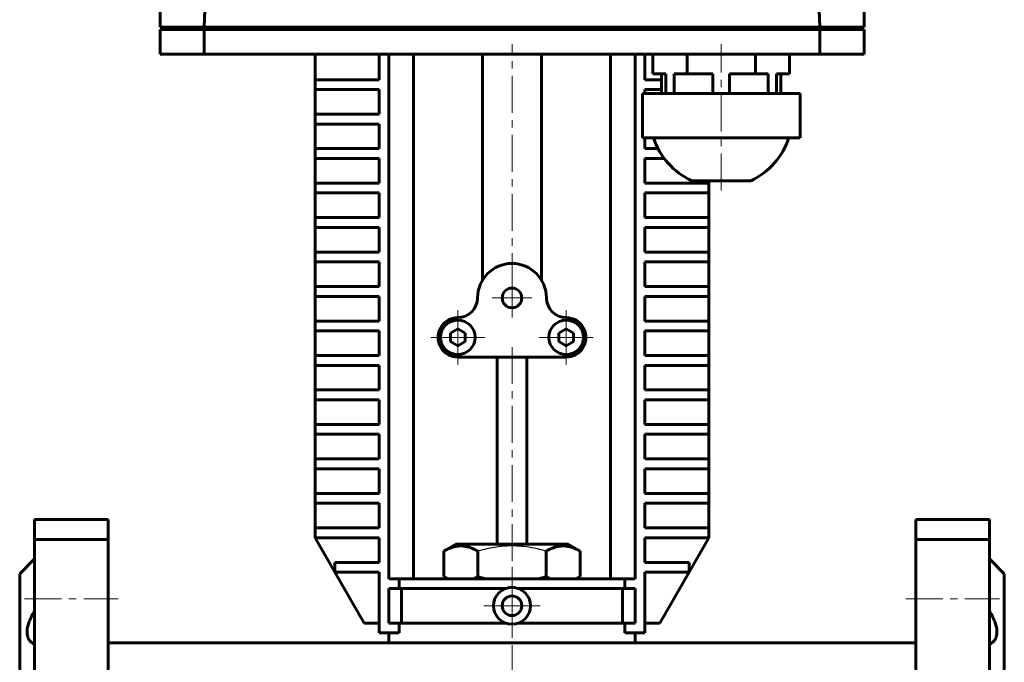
# Model space of a CAD drawing. Header units: millimetres. Extents: x -102 to 102, y -216 to 216.
# Tile 2 of 3: x -100 to 100, y -60 to 70. Entities that reach past the tile are written whole.
import ezdxf

# ---------------------------------------------------------------- set-up
doc = ezdxf.new("R2010")
doc.units = ezdxf.units.MM
for name, pattern in [('K5LT-1', [0]), ('K5LT_AXLED', [12, 7.5, -1.5, 1.5, -1.5]), ('K5LT_BASIC', [0])]:
    doc.linetypes.add(name, pattern=pattern)
doc.layers.add('Системный слой (1)', color=7, linetype='Continuous', true_color=0x6c6c6c)

# ---------------------------------------------------------------- blocks, each defined once
blk = doc.blocks.new('U17')
at = {"layer": 'Системный слой (1)', "color": 143, "linetype": 'K5LT_BASIC', "lineweight": 60, "true_color": 0x33acca}
for p, q in [((6.93, -42.58), (7.19, -42.73)), ((7.19, -42.73), (7.46, -42.87)), ((7.46, -42.87), (7.73, -43)), ((13.06, -43), (13.33, -42.87)), ((13.33, -42.87), (13.59, -42.73)), ((13.59, -42.73), (13.86, -42.58))]:
    blk.add_line(p, q, dxfattribs=at)
blk = doc.blocks.new('U18')
at = {"layer": 'Системный слой (1)', "color": 143, "linetype": 'K5LT_BASIC', "lineweight": 60, "true_color": 0x33acca}
for p, q in [((-6.93, -42.58), (-6.4, -42.73)), ((-6.4, -42.73), (-5.87, -42.87)), ((-5.87, -42.87), (-5.33, -43)), ((5.33, -43), (5.87, -42.87)), ((5.87, -42.87), (6.4, -42.73)), ((6.4, -42.73), (6.93, -42.58))]:
    blk.add_line(p, q, dxfattribs=at)
blk = doc.blocks.new('U19')
at = {"layer": 'Системный слой (1)', "color": 143, "linetype": 'K5LT_BASIC', "lineweight": 60, "true_color": 0x33acca}
for p, q in [((-13.86, -42.58), (-13.59, -42.73)), ((-13.59, -42.73), (-13.33, -42.87)), ((-13.33, -42.87), (-13.06, -43)), ((-7.73, -43), (-7.46, -42.87)), ((-7.46, -42.87), (-7.19, -42.73)), ((-7.19, -42.73), (-6.93, -42.58))]:
    blk.add_line(p, q, dxfattribs=at)
blk = doc.blocks.new('U20')
at = {"layer": 'Системный слой (1)', "color": 30, "linetype": 'K5LT_AXLED', "lineweight": 18, "true_color": 0xff8000}
for q in [(-11, 11.5), (-16.5, 6), (-5.5, 6), (-11, 0.5)]:
    blk.add_line((-11, 6), q, dxfattribs=at)
blk = doc.blocks.new('U21')
at = {"layer": 'Системный слой (1)', "color": 30, "linetype": 'K5LT_AXLED', "lineweight": 18, "true_color": 0xff8000}
for q in [(0, -42.75), (-5.75, -48.5), (5.75, -48.5), (0, -54.25)]:
    blk.add_line((0, -48.5), q, dxfattribs=at)
blk = doc.blocks.new('U22')
at = {"layer": 'Системный слой (1)', "color": 30, "linetype": 'K5LT_AXLED', "lineweight": 18, "true_color": 0xff8000}
for q in [(0, 18), (-4, 14), (4, 14), (0, 10)]:
    blk.add_line((0, 14), q, dxfattribs=at)
blk = doc.blocks.new('U23')
at = {"layer": 'Системный слой (1)', "color": 30, "linetype": 'K5LT_AXLED', "lineweight": 18, "true_color": 0xff8000}
for q in [(11, 11.5), (5.5, 6), (16.5, 6), (11, 0.5)]:
    blk.add_line((11, 6), q, dxfattribs=at)

msp = doc.modelspace()

# ---------------------------------------------------------------- linework, layer by layer
at = {"layer": 'Системный слой (1)', "color": 143, "linetype": 'K5LT_BASIC', "lineweight": 60, "true_color": 0x33acca}
for p, q in [((-62.5, 69), (-61.44, 99.35)), ((62.5, 69), (61.44, 99.35)), ((-71.5, 84), (-71.5, 69)), ((71.5, 84), (71.5, 69)), ((-69, 69), (-71.5, 69)), ((-71.5, 68.5), (-71.5, 63.5)), ((-69, 68.5), (-71.5, 68.5)), ((-65, 69), (-69, 69)), ((-65, 68.5), (-69, 68.5)), ((-65, 69), (-62.5, 69)), ((-62.5, 68.5), (-65, 68.5)), ((-57.5, 69), (-62.5, 69)), ((-62.5, 68.5), (-62.5, 63.5)), ((-62.5, 68.5), (-62.5, 63.5)), ((-57.5, 68.5), (-62.5, 68.5)), ((57.5, 69), (-57.5, 69)), ((57.5, 68.5), (-57.5, 68.5)), ((-50, 69), (-50, 68.5)), ((39.72, 69), (39.72, 68.5)), ((45.28, 69), (45.28, 68.5)), ((50, 69), (50, 68.5)), ((50.5, 69), (50.5, 68.5)), ((62.5, 69), (57.5, 69)), ((62.5, 68.5), (57.5, 68.5)), ((65, 69), (62.5, 69)), ((62.5, 68.5), (62.5, 63.5)), ((65, 68.5), (62.5, 68.5)), ((62.5, 68.5), (62.5, 63.5)), ((69, 69), (65, 69)), ((69, 68.5), (65, 68.5)), ((71.5, 69), (69, 69)), ((71.5, 68.5), (69, 68.5)), ((71.5, 68.5), (71.5, 63.5)), ((-69, 63.5), (-71.5, 63.5)), ((-65, 63.5), (-69, 63.5)), ((-62.5, 63.5), (-65, 63.5)), ((-57.5, 63.5), (-62.5, 63.5)), ((57.5, 63.5), (-57.5, 63.5)), ((-40, 58.32), (-40, 63.5)), ((-27, 58.32), (-27, 63.5)), ((-25, 63.5), (-25, -43)), ((-20, 63.5), (-20, -43)), ((-6, 17.61), (-6, 63.5)), ((6, 17.61), (6, 63.5)), ((20, 63.5), (20, -43)), ((25, 63.5), (25, -43)), ((27, 58.32), (27, 63.5)), ((28.64, 59.5), (28.64, 63.5)), ((35.57, 59.5), (35.57, 63.5)), ((49.43, 59.5), (49.43, 63.5)), ((56.36, 59.5), (56.36, 63.5)), ((62.5, 63.5), (57.5, 63.5)), ((65, 63.5), (62.5, 63.5)), ((69, 63.5), (65, 63.5)), ((71.5, 63.5), (69, 63.5)), ((-40, 58.32), (-38, 58.32)), ((-40, 56.32), (-40, 58.32)), ((-38, 58.32), (-27, 58.32)), ((30.38, 58.32), (27, 58.32)), ((31.27, 59.5), (28.64, 59.5)), ((30.38, 59.5), (30.38, 55.5)), ((31.27, 59.5), (31.27, 55.5)), ((35.57, 59.5), (32.95, 59.5)), ((32.95, 59.5), (32.95, 55.5)), ((40.82, 59.5), (35.57, 59.5)), ((40.82, 59.5), (40.82, 55.5)), ((49.43, 59.5), (44.18, 59.5)), ((44.18, 59.5), (44.18, 55.5)), ((52.05, 59.5), (49.43, 59.5)), ((52.05, 59.5), (52.05, 55.5)), ((53.73, 59.5), (53.73, 55.5)), ((56.36, 59.5), (53.73, 59.5)), ((54.62, 59.5), (54.62, 55.5)), ((-40, 51.32), (-40, 56.32)), ((-38, 56.32), (-40, 56.32)), ((-27, 56.32), (-38, 56.32)), ((-27, 51.32), (-27, 56.32)), ((27, 56.32), (30.38, 56.32)), ((27, 55.5), (27, 56.32)), ((26.5, 55.5), (29, 55.5)), ((26.5, 55.5), (26.5, 46.5)), ((29, 55.5), (40, 55.5)), ((40, 55.5), (45, 55.5)), ((45, 55.5), (56, 55.5)), ((56, 55.5), (58.5, 55.5)), ((58.5, 55.5), (58.5, 46.5)), ((-40, 51.32), (-38, 51.32)), ((-40, 49.32), (-40, 51.32)), ((-38, 51.32), (-27, 51.32)), ((-38, 49.32), (-40, 49.32)), ((-40, 44.32), (-40, 49.32)), ((-27, 49.32), (-38, 49.32)), ((-27, 44.32), (-27, 49.32)), ((29, 46.5), (26.5, 46.5)), ((27, 44.32), (27, 46.5)), ((40, 46.5), (29, 46.5)), ((45, 46.5), (40, 46.5)), ((56, 46.5), (45, 46.5)), ((58.5, 46.5), (56, 46.5)), ((-40, 44.32), (-38, 44.32)), ((-40, 42.32), (-40, 44.32)), ((-38, 44.32), (-27, 44.32)), ((29.68, 44.32), (27, 44.32)), ((-38, 42.32), (-40, 42.32)), ((-40, 37.32), (-40, 42.32)), ((-27, 42.32), (-38, 42.32)), ((-27, 37.32), (-27, 42.32)), ((27, 37.32), (27, 42.32)), ((27, 42.32), (30.93, 42.32)), ((-40, 35.32), (-40, 37.32)), ((-40, 37.32), (-38, 37.32)), ((-38, 37.32), (-27, 37.32)), ((38, 37.32), (27, 37.32)), ((36.5, 37.81), (42.5, 37.81)), ((38, 37.32), (40, 37.32)), ((40, 37.32), (40, 37.81)), ((40, 35.32), (40, 37.32)), ((42.5, 37.81), (48.5, 37.81)), ((-40, 30.32), (-40, 35.32)), ((-38, 35.32), (-40, 35.32)), ((-27, 35.32), (-38, 35.32)), ((-27, 30.32), (-27, 35.32)), ((27, 30.32), (27, 35.32)), ((27, 35.32), (38, 35.32)), ((40, 35.32), (38, 35.32)), ((40, 30.32), (40, 35.32)), ((-40, 30.32), (-38, 30.32)), ((-40, 28.32), (-40, 30.32)), ((-38, 30.32), (-27, 30.32)), ((38, 30.32), (27, 30.32)), ((38, 30.32), (40, 30.32)), ((40, 28.32), (40, 30.32)), ((-38, 28.32), (-40, 28.32)), ((-40, 23.32), (-40, 28.32)), ((-27, 28.32), (-38, 28.32)), ((-27, 23.32), (-27, 28.32)), ((27, 28.32), (38, 28.32)), ((27, 23.32), (27, 28.32)), ((40, 28.32), (38, 28.32)), ((40, 23.32), (40, 28.32)), ((-40, 21.32), (-40, 23.32)), ((-40, 23.32), (-38, 23.32)), ((-38, 23.32), (-27, 23.32)), ((38, 23.32), (27, 23.32)), ((38, 23.32), (40, 23.32)), ((40, 21.32), (40, 23.32)), ((-40, 16.32), (-40, 21.32)), ((-38, 21.32), (-40, 21.32)), ((-27, 21.32), (-38, 21.32)), ((-27, 16.32), (-27, 21.32)), ((27, 21.32), (38, 21.32)), ((27, 16.32), (27, 21.32)), ((40, 21.32), (38, 21.32)), ((40, 16.32), (40, 21.32)), ((-40, 16.32), (-38, 16.32)), ((-40, 14.32), (-40, 16.32)), ((-38, 16.32), (-27, 16.32)), ((38, 16.32), (27, 16.32)), ((38, 16.32), (40, 16.32)), ((40, 14.32), (40, 16.32)), ((-40, 9.32), (-40, 14.32)), ((-38, 14.32), (-40, 14.32)), ((-27, 14.32), (-38, 14.32)), ((-27, 9.32), (-27, 14.32)), ((27, 14.32), (38, 14.32)), ((27, 9.32), (27, 14.32)), ((40, 14.32), (38, 14.32)), ((40, 9.32), (40, 14.32)), ((-40, 7.32), (-40, 9.32)), ((-40, 9.32), (-38, 9.32)), ((-38, 9.32), (-27, 9.32)), ((38, 9.32), (27, 9.32)), ((38, 9.32), (40, 9.32)), ((40, 7.32), (40, 9.32)), ((-38, 7.32), (-40, 7.32)), ((-40, 2.32), (-40, 7.32)), ((-27, 7.32), (-38, 7.32)), ((-27, 2.32), (-27, 7.32)), ((-11, 7.73), (-12.5, 6.87)), ((-12.5, 6.87), (-12.5, 5.13)), ((-9.5, 6.87), (-11, 7.73)), ((-9.5, 5.13), (-9.5, 6.87)), ((11, 7.73), (9.5, 6.87)), ((9.5, 6.87), (9.5, 5.13)), ((12.5, 6.87), (11, 7.73)), ((12.5, 5.13), (12.5, 6.87)), ((27, 7.32), (38, 7.32)), ((27, 2.32), (27, 7.32)), ((40, 7.32), (38, 7.32)), ((40, 2.32), (40, 7.32)), ((-12.5, 5.13), (-11, 4.27)), ((-11, 4.27), (-9.5, 5.13)), ((9.5, 5.13), (11, 4.27)), ((11, 4.27), (12.5, 5.13)), ((-40, 2.32), (-38, 2.32)), ((-40, 0.32), (-40, 2.32)), ((-38, 2.32), (-27, 2.32)), ((-3, -36), (-3, 2)), ((3, -36), (3, 2)), ((38, 2.32), (27, 2.32)), ((38, 2.32), (40, 2.32)), ((40, 0.32), (40, 2.32)), ((-40, -4.68), (-40, 0.32)), ((-38, 0.32), (-40, 0.32)), ((-27, 0.32), (-38, 0.32)), ((-27, -4.68), (-27, 0.32)), ((-11, 2), (11, 2)), ((27, -4.68), (27, 0.32)), ((27, 0.32), (38, 0.32)), ((40, 0.32), (38, 0.32)), ((40, -4.68), (40, 0.32)), ((-40, -6.68), (-40, -4.68)), ((-40, -4.68), (-38, -4.68)), ((-38, -4.68), (-27, -4.68)), ((38, -4.68), (27, -4.68)), ((38, -4.68), (40, -4.68)), ((40, -6.68), (40, -4.68)), ((-40, -11.68), (-40, -6.68)), ((-38, -6.68), (-40, -6.68)), ((-27, -6.68), (-38, -6.68)), ((-27, -11.68), (-27, -6.68)), ((27, -6.68), (38, -6.68)), ((27, -11.68), (27, -6.68)), ((40, -6.68), (38, -6.68)), ((40, -11.68), (40, -6.68)), ((-40, -13.68), (-40, -11.68)), ((-40, -11.68), (-38, -11.68)), ((-38, -11.68), (-27, -11.68)), ((38, -11.68), (27, -11.68)), ((38, -11.68), (40, -11.68)), ((40, -13.68), (40, -11.68)), ((-38, -13.68), (-40, -13.68)), ((-40, -18.68), (-40, -13.68)), ((-27, -13.68), (-38, -13.68)), ((-27, -18.68), (-27, -13.68)), ((27, -13.68), (38, -13.68)), ((27, -18.68), (27, -13.68)), ((40, -13.68), (38, -13.68)), ((40, -18.68), (40, -13.68)), ((-40, -18.68), (-38, -18.68)), ((-40, -20.68), (-40, -18.68)), ((-38, -18.68), (-27, -18.68)), ((38, -18.68), (27, -18.68)), ((38, -18.68), (40, -18.68)), ((40, -20.68), (40, -18.68)), ((-38, -20.68), (-40, -20.68)), ((-40, -25.68), (-40, -20.68)), ((-27, -20.68), (-38, -20.68)), ((-27, -25.68), (-27, -20.68)), ((27, -25.68), (27, -20.68)), ((27, -20.68), (38, -20.68)), ((40, -20.68), (38, -20.68)), ((40, -25.68), (40, -20.68)), ((-40, -27.68), (-40, -25.68)), ((-40, -25.68), (-38, -25.68)), ((-38, -25.68), (-27, -25.68)), ((38, -25.68), (27, -25.68)), ((38, -25.68), (40, -25.68)), ((40, -27.68), (40, -25.68)), ((-40, -32.68), (-40, -27.68)), ((-38, -27.68), (-40, -27.68)), ((-27, -27.68), (-38, -27.68)), ((-27, -32.68), (-27, -27.68)), ((27, -32.68), (27, -27.68)), ((27, -27.68), (38, -27.68)), ((40, -27.68), (38, -27.68)), ((40, -32.68), (40, -27.68)), ((-97, -31), (-82, -31)), ((-97, -31), (-97, -35.01)), ((-82, -31), (-82, -35.01)), ((97, -31), (82, -31)), ((82, -31), (82, -35.01)), ((97, -31), (97, -35.01)), ((-40, -34.68), (-40, -32.68)), ((-40, -32.68), (-38, -32.68)), ((-38, -32.68), (-27, -32.68)), ((38, -32.68), (27, -32.68)), ((38, -32.68), (40, -32.68)), ((40, -34.68), (40, -32.68)), ((-97, -35.01), (-82, -35.01)), ((-97, -35.01), (-97, -66.64)), ((-82, -35.01), (-82, -66.64)), ((-38, -34.68), (-40, -34.68)), ((-40, -34.68), (-35.96, -41.68)), ((-27, -34.68), (-38, -34.68)), ((-27, -39.68), (-27, -34.68)), ((-13.86, -37.42), (-11.4, -36)), ((11.4, -36), (-11.4, -36)), ((13.86, -37.42), (11.4, -36)), ((27, -39.68), (27, -34.68)), ((27, -34.68), (38, -34.68)), ((35.96, -41.68), (40, -34.68)), ((40, -34.68), (38, -34.68)), ((82, -35.01), (82, -66.64)), ((97, -35.01), (82, -35.01)), ((97, -35.01), (97, -66.64)), ((-13.86, -42.58), (-13.86, -37.42)), ((-6.93, -42.58), (-6.93, -37.42)), ((6.93, -42.58), (6.93, -37.42)), ((13.86, -42.58), (13.86, -37.42)), ((-97, -39), (-100, -42)), ((-35.96, -39.68), (-33.96, -39.68)), ((-35.96, -41.68), (-35.96, -39.68)), ((-33.96, -39.68), (-27, -39.68)), ((33.96, -39.68), (27, -39.68)), ((33.96, -39.68), (35.96, -39.68)), ((35.96, -41.68), (35.96, -39.68)), ((97, -39), (100, -42)), ((-100, -42), (-100, -130)), ((-35.96, -41.68), (-30, -52)), ((-33.96, -41.68), (-35.96, -41.68)), ((-27, -41.68), (-33.96, -41.68)), ((-27, -54), (-27, -41.68)), ((27, -41.68), (33.96, -41.68)), ((27, -54), (27, -41.68)), ((30, -52), (35.96, -41.68)), ((35.96, -41.68), (33.96, -41.68)), ((100, -42), (100, -130)), ((-25, -43), (-22.91, -43)), ((-22.91, -45), (-22.91, -43)), ((-22.91, -43), (22.91, -43)), ((-13.13, -43), (-13.86, -42.58)), ((13.13, -43), (13.86, -42.58)), ((25, -43), (22.91, -43)), ((22.91, -45), (22.91, -43)), ((-22.91, -45), (-25, -45)), ((-25, -45), (-25, -52)), ((-22.91, -45), (-1.35, -45)), ((-22.45, -52), (-22.45, -45)), ((1.35, -45), (22.91, -45)), ((22.45, -52), (22.45, -45)), ((22.91, -45), (25, -45)), ((25, -45), (25, -52)), ((-27, -52), (-30, -52)), ((-25, -52), (-22.91, -52)), ((-22.91, -54), (-22.91, -52)), ((-22.91, -52), (-1.35, -52)), ((1.35, -52), (22.91, -52)), ((22.91, -54), (22.91, -52)), ((25, -52), (22.91, -52)), ((27, -52), (30, -52)), ((-22.91, -54), (-27, -54)), ((-25, -56), (-25, -54)), ((22.91, -54), (27, -54)), ((25, -56), (25, -54)), ((-24.92, -56), (-82, -56)), ((-24.92, -56), (24.92, -56)), ((82, -56), (24.92, -56))]:
    msp.add_line(p, q, dxfattribs=at)
at = {"layer": 'Системный слой (1)', "color": 30, "linetype": 'K5LT_AXLED', "lineweight": 18, "true_color": 0xff8000}
for p, q in [((0, 15.61), (0, 65.5)), ((42.5, 35.81), (42.5, 65.5)), ((0, -39.42), (0, 4)), ((0, -46), (0, -40.58)), ((-99, -47.11), (-80, -47.11)), ((80, -47.11), (99, -47.11)), ((0, -172), (0, -50))]:
    msp.add_line(p, q, dxfattribs=at)
at = {"layer": 'Системный слой (1)', "color": 143, "linetype": 'K5LT_BASIC', "lineweight": 60, "true_color": 0x33acca}
for centre, radius in [((0, 14), 2), ((-11, 6), 3.5), ((11, 6), 3.5), ((0, -48.5), 3.75), ((0, -48.5), 2)]:
    msp.add_circle(centre, radius, dxfattribs=at)
for centre, radius, start, end in [((42.5, 50.92), 14.42, 197.8469, 245.4104), ((42.5, 50.92), 14.42, 294.5896, 342.1531), ((0, 14), 7, 0, 180), ((-11, 14), 4, 270, 0), ((11, 14), 4, 180, 270), ((11, 6), 4, 330, 90), ((-11, 6), 4, 90, 210), ((-11, 6), 4, 210, 270), ((11, 6), 4, 270, 330)]:
    msp.add_arc(centre, radius, start, end, dxfattribs=at)
for points, knots in [([(-6.93, -37.42), (-7.2, -37.26), (-7.64, -37.03), (-8.23, -36.78), (-8.63, -36.64), (-9.01, -36.52), (-9.4, -36.43), (-9.85, -36.37), (-10.27, -36.34), (-10.68, -36.35), (-11.06, -36.39), (-11.44, -36.45), (-11.86, -36.55), (-12.45, -36.73), (-13.14, -37.02), (-13.64, -37.29), (-13.86, -37.42)], [0, 0, 0, 0, 2.031977, 3.339718, 4.35691, 4.982864, 6.146734, 7.197334, 8.231074, 9.204643, 10.126104, 11.032386, 11.927409, 13.242826, 15.356581, 17, 17, 17, 17]), ([(13.86, -37.42), (13.59, -37.26), (13.14, -37.03), (12.55, -36.78), (12.15, -36.64), (11.77, -36.52), (11.38, -36.43), (10.93, -36.37), (10.51, -36.34), (10.11, -36.35), (9.72, -36.39), (9.35, -36.45), (8.92, -36.55), (8.33, -36.73), (7.65, -37.02), (7.15, -37.29), (6.93, -37.42)], [0, 0, 0, 0, 2.031977, 3.339718, 4.35691, 4.982864, 6.146734, 7.197334, 8.231074, 9.204643, 10.126104, 11.032386, 11.927409, 13.242826, 15.356581, 17, 17, 17, 17]), ([(-97, -56.28), (-97.12, -56.23), (-97.35, -56.11), (-97.65, -55.88), (-97.91, -55.63), (-98.14, -55.31), (-98.31, -54.97), (-98.42, -54.61), (-98.48, -54.25), (-98.51, -53.86), (-98.49, -53.41), (-98.42, -52.93), (-98.26, -52.28), (-98.04, -51.66), (-97.79, -51.07), (-97.49, -50.44), (-97.21, -49.94), (-97, -49.59)], [0, 0, 0, 0, 1.235023, 2.432758, 3.586847, 4.68763, 6.05147, 7.000257, 7.874892, 8.999497, 9.939789, 11.058484, 12.224938, 14.131234, 14.949481, 15.822494, 18, 18, 18, 18]), ([(97, -56.28), (97.12, -56.23), (97.35, -56.11), (97.65, -55.88), (97.91, -55.63), (98.14, -55.31), (98.31, -54.97), (98.42, -54.61), (98.48, -54.25), (98.51, -53.86), (98.49, -53.41), (98.42, -52.93), (98.26, -52.28), (98.04, -51.66), (97.79, -51.07), (97.49, -50.44), (97.21, -49.94), (97, -49.59)], [0, 0, 0, 0, 1.235023, 2.432758, 3.586847, 4.68763, 6.05147, 7.000257, 7.874892, 8.999497, 9.939789, 11.058484, 12.224938, 14.131234, 14.949481, 15.822494, 18, 18, 18, 18])]:
    msp.add_open_spline(points, degree=3, knots=knots, dxfattribs=at)
at = {"layer": 'Системный слой (1)', "color": 7, "linetype": 'K5LT-1'}
msp.add_open_spline([(6.93, -37.42), (6.61, -37.33), (5.78, -37.1), (4.28, -36.75), (2.77, -36.51), (1.61, -36.4), (0.96, -36.37), (0.54, -36.35), (0.19, -36.35), (-0.19, -36.35), (-0.67, -36.35), (-1.24, -36.38), (-2.06, -36.44), (-3.24, -36.58), (-4.59, -36.82), (-5.86, -37.12), (-6.57, -37.32), (-6.93, -37.42)], degree=3, knots=[0, 0, 0, 0, 3.152296, 8.024027, 14.430358, 17.4743, 18.996271, 20.518242, 21.409855, 22.301468, 24.084694, 25.867919, 27.651145, 31.792504, 37.072525, 40.536262, 44, 44, 44, 44], dxfattribs=at)

# ---------------------------------------------------------------- block references
at = {"layer": 'Системный слой (1)'}
for name in ['U22', 'U20', 'U23', 'U19', 'U18', 'U21', 'U17']:
    msp.add_blockref(name, (0, 0), dxfattribs=at)

doc.saveas('drawing.dxf')
